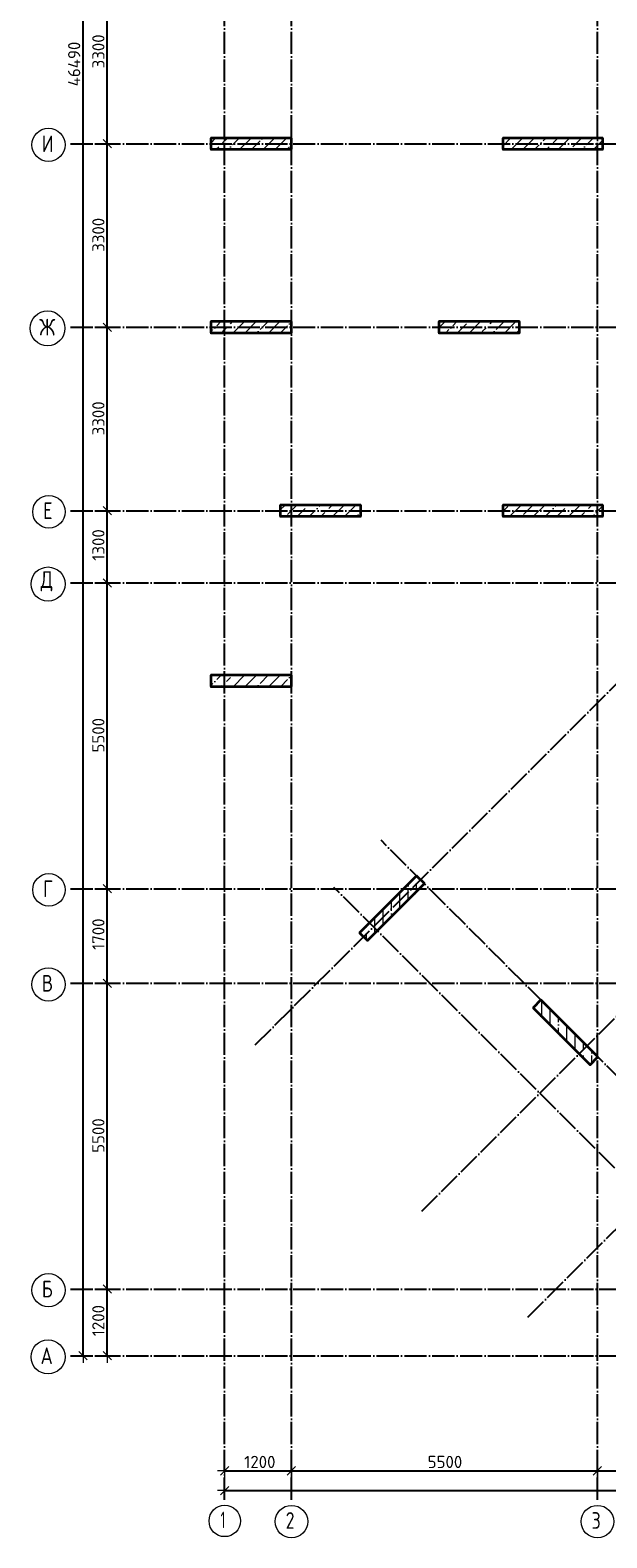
# Model space of a CAD drawing. Header units: millimetres. Extents: x -3495 to 112233, y -3287 to 47686.
# Tile 1 of 43: x -3495 to 6871, y -3274 to 23842. Entities that reach past the tile are written whole.
import ezdxf

# ---------------------------------------------------------------- set-up
doc = ezdxf.new("R2010")
doc.units = ezdxf.units.MM
doc.header["$PDMODE"] = 65
for name, pattern in [('______11', [500, 400, -50, 0, -50]), ('______5', [1100, 800, -100, 100, -100]), ('______9', [100, 0, -100])]:
    doc.linetypes.add(name, pattern=pattern)
for name, color, linetype, lineweight in [('Колонна (1)', 7, 'Continuous', 35), ('Колонна (2)', 7, 'Continuous', 35), ('Размерная линия_ общее', 7, 'Continuous', 13)]:
    doc.layers.add(name, color=color, linetype=linetype, lineweight=lineweight)
doc.layers.add('Осевая линия_ общее', color=7, linetype='______5', lineweight=13, true_color=0xa0a0a0)
doc.styles.add('ISOCPEUR', font='isocpeur.ttf')
doc.dimstyles.new('DIMSTYLE_2', dxfattribs={"dimtxt": 220, "dimasz": 250, "dimexe": 0, "dimexo": 0, "dimgap": 110, "dimtad": 2, "dimdec": 0, "dimrnd": 5, "dimzin": 12, "dimdsep": 46, "dimtxsty": 'ISOCPEUR', "dimblk1": 'ALL_ML_STRICH', "dimblk2": 'ALL_ML_STRICH', "dimsah": 1, "dimcen": 0, "dimclrd": 7, "dimclre": 256, "dimclrt": 7, "dimadec": 0, "dimazin": 0, "dimtfac": 1, "dimtdec": 0, "dimtix": 1, "dimtmove": 2, "dimatfit": 3, "dimfxl": 0, "dimtzin": 0, "dimlwd": 0, "dimlwe": -3, "dimarcsym": 0})
doc.dimstyles.new('DIMSTYLE_3', dxfattribs={"dimtxt": 220, "dimasz": 250, "dimexe": 0, "dimexo": 0, "dimgap": 110, "dimtad": 2, "dimdec": 0, "dimrnd": 5, "dimzin": 12, "dimdsep": 46, "dimtxsty": 'ISOCPEUR', "dimblk1": 'ALL_ML_STRICH', "dimblk2": 'ALL_ML_STRICH', "dimsah": 1, "dimcen": 0, "dimclrd": 7, "dimclre": 256, "dimclrt": 7, "dimadec": 0, "dimazin": 0, "dimtfac": 1, "dimtdec": 0, "dimtix": 1, "dimtmove": 2, "dimatfit": 3, "dimfxl": 0, "dimtzin": 0, "dimlwd": 0, "dimlwe": -3, "dimarcsym": 0})
pattern_1 = [(45, (0, 0), (-212.132, 212.132), [400, -50, 0, -50]), (45, (-106.07, 106.07), (-212.132, 212.132), [800, -100, 100, -100])]
pattern_2 = [(90, (0, 0), (-300, 2e-14), [400, -50, 0, -50]), (90, (-150, 2e-14), (-300, 2e-14), [800, -100, 100, -100])]

# ---------------------------------------------------------------- blocks, each defined once
blk = doc.blocks.new('ALL_ML_STRICH')
at = {"color": 0, "linetype": 'ByBlock', "lineweight": -2}
for p, q in [((-1, 0), (0.5, 0)), ((-0.3, -0.3), (0.3, 0.3)), ((0, -0.5), (0, 0.5))]:
    blk.add_line(p, q, dxfattribs=at)
blk = doc.blocks.new('*D5')
at = {"layer": 'DEFPOINTS', "color": 7, "linetype": 'Continuous', "lineweight": 13, "transparency": 33554687}
for p in [(-2418, 46490), (-2783, 0), (-2544, 0)]:
    blk.add_point(p, dxfattribs=at)
at = {"layer": 'Размерная линия_ общее', "color": 253, "linetype": 'Continuous', "lineweight": -2, "true_color": 0xa0a0a0, "transparency": 33554687}
for p, q in [((-2438, 46490), (-2544, 46490)), ((-2763, 0), (-2544, 0))]:
    blk.add_line(p, q, dxfattribs=at)
at = {"layer": 'Размерная линия_ общее', "color": 7, "linetype": 'Continuous', "lineweight": -2, "transparency": 33554687}
blk.add_line((-2544, 0), (-2544, 46490), dxfattribs=at)
at = {"layer": 'Размерная линия_ общее', "color": 7, "linetype": 'Continuous', "lineweight": 13, "transparency": 33554687, "xscale": 250, "yscale": 250, "zscale": 250}
for p, rotation in [((-2544, 46490), 90), ((-2544, 0), 270)]:
    blk.add_blockref('ALL_ML_STRICH', p, dxfattribs=dict(at, rotation=rotation))
at = {"layer": 'Размерная линия_ общее', "color": 7, "linetype": 'Continuous', "lineweight": 13, "transparency": 33554687, "insert": (-2704, 23234), "char_height": 220, "width": 1100, "attachment_point": 5, "rotation": 90, "style": 'ISOCPEUR'}
blk.add_mtext('\\A1;{46490}', dxfattribs=at)
blk = doc.blocks.new('*D6')
at = {"layer": 'DEFPOINTS', "color": 7, "linetype": 'Continuous', "lineweight": 13, "transparency": 33554687}
for p in [(-2424, 1200), (-2424, 0), (-2109, 0)]:
    blk.add_point(p, dxfattribs=at)
at = {"layer": 'Размерная линия_ общее', "color": 253, "linetype": 'Continuous', "lineweight": -2, "true_color": 0xa0a0a0, "transparency": 33554687}
for p, q in [((-2324, 1200), (-2109, 1200)), ((-2324, 0), (-2109, 0))]:
    blk.add_line(p, q, dxfattribs=at)
at = {"layer": 'Размерная линия_ общее', "color": 7, "linetype": 'Continuous', "lineweight": -2, "transparency": 33554687}
blk.add_line((-2109, 0), (-2109, 1200), dxfattribs=at)
at = {"layer": 'Размерная линия_ общее', "color": 7, "linetype": 'Continuous', "lineweight": 13, "transparency": 33554687, "xscale": 250, "yscale": 250, "zscale": 250}
for p, rotation in [((-2109, 1200), 90), ((-2109, 0), 270)]:
    blk.add_blockref('ALL_ML_STRICH', p, dxfattribs=dict(at, rotation=rotation))
at = {"layer": 'Размерная линия_ общее', "color": 7, "linetype": 'Continuous', "lineweight": 13, "transparency": 33554687, "insert": (-2269, 633), "char_height": 220, "width": 880, "attachment_point": 5, "rotation": 90, "style": 'ISOCPEUR'}
blk.add_mtext('\\A1;{1200}', dxfattribs=at)
blk = doc.blocks.new('*D7')
at = {"layer": 'DEFPOINTS', "color": 7, "linetype": 'Continuous', "lineweight": 13, "transparency": 33554687}
for p in [(-2424, 6700), (-2424, 1200), (-2109, 1200)]:
    blk.add_point(p, dxfattribs=at)
at = {"layer": 'Размерная линия_ общее', "color": 253, "linetype": 'Continuous', "lineweight": -2, "true_color": 0xa0a0a0, "transparency": 33554687}
for p, q in [((-2324, 6700), (-2109, 6700)), ((-2324, 1200), (-2109, 1200))]:
    blk.add_line(p, q, dxfattribs=at)
at = {"layer": 'Размерная линия_ общее', "color": 7, "linetype": 'Continuous', "lineweight": -2, "transparency": 33554687}
blk.add_line((-2109, 1200), (-2109, 6700), dxfattribs=at)
at = {"layer": 'Размерная линия_ общее', "color": 7, "linetype": 'Continuous', "lineweight": 13, "transparency": 33554687, "xscale": 250, "yscale": 250, "zscale": 250}
for p, rotation in [((-2109, 6700), 90), ((-2109, 1200), 270)]:
    blk.add_blockref('ALL_ML_STRICH', p, dxfattribs=dict(at, rotation=rotation))
at = {"layer": 'Размерная линия_ общее', "color": 7, "linetype": 'Continuous', "lineweight": 13, "transparency": 33554687, "insert": (-2269, 3961), "char_height": 220, "width": 880, "attachment_point": 5, "rotation": 90, "style": 'ISOCPEUR'}
blk.add_mtext('\\A1;{5500}', dxfattribs=at)
blk = doc.blocks.new('*D8')
at = {"layer": 'DEFPOINTS', "color": 7, "linetype": 'Continuous', "lineweight": 13, "transparency": 33554687}
for p in [(-2424, 8400), (-2424, 6700), (-2109, 6700)]:
    blk.add_point(p, dxfattribs=at)
at = {"layer": 'Размерная линия_ общее', "color": 253, "linetype": 'Continuous', "lineweight": -2, "true_color": 0xa0a0a0, "transparency": 33554687}
for p, q in [((-2324, 8400), (-2109, 8400)), ((-2324, 6700), (-2109, 6700))]:
    blk.add_line(p, q, dxfattribs=at)
at = {"layer": 'Размерная линия_ общее', "color": 7, "linetype": 'Continuous', "lineweight": -2, "transparency": 33554687}
blk.add_line((-2109, 6700), (-2109, 8400), dxfattribs=at)
at = {"layer": 'Размерная линия_ общее', "color": 7, "linetype": 'Continuous', "lineweight": 13, "transparency": 33554687, "xscale": 250, "yscale": 250, "zscale": 250}
for p, rotation in [((-2109, 8400), 90), ((-2109, 6700), 270)]:
    blk.add_blockref('ALL_ML_STRICH', p, dxfattribs=dict(at, rotation=rotation))
at = {"layer": 'Размерная линия_ общее', "color": 7, "linetype": 'Continuous', "lineweight": 13, "transparency": 33554687, "insert": (-2269, 7583), "char_height": 220, "width": 880, "attachment_point": 5, "rotation": 90, "style": 'ISOCPEUR'}
blk.add_mtext('\\A1;{1700}', dxfattribs=at)
blk = doc.blocks.new('*D9')
at = {"layer": 'DEFPOINTS', "color": 7, "linetype": 'Continuous', "lineweight": 13, "transparency": 33554687}
for p in [(-2424, 13900), (-2424, 8400), (-2109, 8400)]:
    blk.add_point(p, dxfattribs=at)
at = {"layer": 'Размерная линия_ общее', "color": 253, "linetype": 'Continuous', "lineweight": -2, "true_color": 0xa0a0a0, "transparency": 33554687}
for p, q in [((-2324, 13900), (-2109, 13900)), ((-2324, 8400), (-2109, 8400))]:
    blk.add_line(p, q, dxfattribs=at)
at = {"layer": 'Размерная линия_ общее', "color": 7, "linetype": 'Continuous', "lineweight": -2, "transparency": 33554687}
blk.add_line((-2109, 8400), (-2109, 13900), dxfattribs=at)
at = {"layer": 'Размерная линия_ общее', "color": 7, "linetype": 'Continuous', "lineweight": 13, "transparency": 33554687, "xscale": 250, "yscale": 250, "zscale": 250}
for p, rotation in [((-2109, 13900), 90), ((-2109, 8400), 270)]:
    blk.add_blockref('ALL_ML_STRICH', p, dxfattribs=dict(at, rotation=rotation))
at = {"layer": 'Размерная линия_ общее', "color": 7, "linetype": 'Continuous', "lineweight": 13, "transparency": 33554687, "insert": (-2269, 11161), "char_height": 220, "width": 880, "attachment_point": 5, "rotation": 90, "style": 'ISOCPEUR'}
blk.add_mtext('\\A1;{5500}', dxfattribs=at)
blk = doc.blocks.new('*D10')
at = {"layer": 'DEFPOINTS', "color": 7, "linetype": 'Continuous', "lineweight": 13, "transparency": 33554687}
for p in [(-2424, 15200), (-2424, 13900), (-2109, 13900)]:
    blk.add_point(p, dxfattribs=at)
at = {"layer": 'Размерная линия_ общее', "color": 253, "linetype": 'Continuous', "lineweight": -2, "true_color": 0xa0a0a0, "transparency": 33554687}
for p, q in [((-2324, 15200), (-2109, 15200)), ((-2324, 13900), (-2109, 13900))]:
    blk.add_line(p, q, dxfattribs=at)
at = {"layer": 'Размерная линия_ общее', "color": 7, "linetype": 'Continuous', "lineweight": -2, "transparency": 33554687}
blk.add_line((-2109, 13900), (-2109, 15200), dxfattribs=at)
at = {"layer": 'Размерная линия_ общее', "color": 7, "linetype": 'Continuous', "lineweight": 13, "transparency": 33554687, "xscale": 250, "yscale": 250, "zscale": 250}
for p, rotation in [((-2109, 15200), 90), ((-2109, 13900), 270)]:
    blk.add_blockref('ALL_ML_STRICH', p, dxfattribs=dict(at, rotation=rotation))
at = {"layer": 'Размерная линия_ общее', "color": 7, "linetype": 'Continuous', "lineweight": 13, "transparency": 33554687, "insert": (-2269, 14583), "char_height": 220, "width": 880, "attachment_point": 5, "rotation": 90, "style": 'ISOCPEUR'}
blk.add_mtext('\\A1;{1300}', dxfattribs=at)
blk = doc.blocks.new('*D11')
at = {"layer": 'DEFPOINTS', "color": 7, "linetype": 'Continuous', "lineweight": 13, "transparency": 33554687}
for p in [(-2424, 18500), (-2424, 15200), (-2109, 15200)]:
    blk.add_point(p, dxfattribs=at)
at = {"layer": 'Размерная линия_ общее', "color": 253, "linetype": 'Continuous', "lineweight": -2, "true_color": 0xa0a0a0, "transparency": 33554687}
for p, q in [((-2324, 18500), (-2109, 18500)), ((-2324, 15200), (-2109, 15200))]:
    blk.add_line(p, q, dxfattribs=at)
at = {"layer": 'Размерная линия_ общее', "color": 7, "linetype": 'Continuous', "lineweight": -2, "transparency": 33554687}
blk.add_line((-2109, 15200), (-2109, 18500), dxfattribs=at)
at = {"layer": 'Размерная линия_ общее', "color": 7, "linetype": 'Continuous', "lineweight": 13, "transparency": 33554687, "xscale": 250, "yscale": 250, "zscale": 250}
for p, rotation in [((-2109, 18500), 90), ((-2109, 15200), 270)]:
    blk.add_blockref('ALL_ML_STRICH', p, dxfattribs=dict(at, rotation=rotation))
at = {"layer": 'Размерная линия_ общее', "color": 7, "linetype": 'Continuous', "lineweight": 13, "transparency": 33554687, "insert": (-2269, 16861), "char_height": 220, "width": 880, "attachment_point": 5, "rotation": 90, "style": 'ISOCPEUR'}
blk.add_mtext('\\A1;{3300}', dxfattribs=at)
blk = doc.blocks.new('*D12')
at = {"layer": 'DEFPOINTS', "color": 7, "linetype": 'Continuous', "lineweight": 13, "transparency": 33554687}
for p in [(-2424, 21800), (-2424, 18500), (-2109, 18500)]:
    blk.add_point(p, dxfattribs=at)
at = {"layer": 'Размерная линия_ общее', "color": 253, "linetype": 'Continuous', "lineweight": -2, "true_color": 0xa0a0a0, "transparency": 33554687}
for p, q in [((-2324, 21800), (-2109, 21800)), ((-2324, 18500), (-2109, 18500))]:
    blk.add_line(p, q, dxfattribs=at)
at = {"layer": 'Размерная линия_ общее', "color": 7, "linetype": 'Continuous', "lineweight": -2, "transparency": 33554687}
blk.add_line((-2109, 18500), (-2109, 21800), dxfattribs=at)
at = {"layer": 'Размерная линия_ общее', "color": 7, "linetype": 'Continuous', "lineweight": 13, "transparency": 33554687, "xscale": 250, "yscale": 250, "zscale": 250}
for p, rotation in [((-2109, 21800), 90), ((-2109, 18500), 270)]:
    blk.add_blockref('ALL_ML_STRICH', p, dxfattribs=dict(at, rotation=rotation))
at = {"layer": 'Размерная линия_ общее', "color": 7, "linetype": 'Continuous', "lineweight": 13, "transparency": 33554687, "insert": (-2269, 20161), "char_height": 220, "width": 880, "attachment_point": 5, "rotation": 90, "style": 'ISOCPEUR'}
blk.add_mtext('\\A1;{3300}', dxfattribs=at)
blk = doc.blocks.new('*D13')
at = {"layer": 'DEFPOINTS', "color": 7, "linetype": 'Continuous', "lineweight": 13, "transparency": 33554687}
for p in [(-2424, 25100), (-2424, 21800), (-2109, 21800)]:
    blk.add_point(p, dxfattribs=at)
at = {"layer": 'Размерная линия_ общее', "color": 253, "linetype": 'Continuous', "lineweight": -2, "true_color": 0xa0a0a0, "transparency": 33554687}
for p, q in [((-2324, 25100), (-2109, 25100)), ((-2324, 21800), (-2109, 21800))]:
    blk.add_line(p, q, dxfattribs=at)
at = {"layer": 'Размерная линия_ общее', "color": 7, "linetype": 'Continuous', "lineweight": -2, "transparency": 33554687}
blk.add_line((-2109, 21800), (-2109, 25100), dxfattribs=at)
at = {"layer": 'Размерная линия_ общее', "color": 7, "linetype": 'Continuous', "lineweight": 13, "transparency": 33554687, "xscale": 250, "yscale": 250, "zscale": 250}
for p, rotation in [((-2109, 25100), 90), ((-2109, 21800), 270)]:
    blk.add_blockref('ALL_ML_STRICH', p, dxfattribs=dict(at, rotation=rotation))
at = {"layer": 'Размерная линия_ общее', "color": 7, "linetype": 'Continuous', "lineweight": 13, "transparency": 33554687, "insert": (-2269, 23461), "char_height": 220, "width": 880, "attachment_point": 5, "rotation": 90, "style": 'ISOCPEUR'}
blk.add_mtext('\\A1;{3300}', dxfattribs=at)
blk = doc.blocks.new('*D20')
at = {"layer": 'DEFPOINTS', "color": 7, "linetype": 'Continuous', "lineweight": 13, "transparency": 33554687}
for p in [(0, -2424), (0, -2523), (25050, -2458)]:
    blk.add_point(p, dxfattribs=at)
at = {"layer": 'Размерная линия_ общее', "color": 253, "linetype": 'Continuous', "lineweight": -2, "true_color": 0xa0a0a0, "transparency": 33554687}
for p, q in [((0, -2503), (0, -2424)), ((25050, -2438), (25050, -2424))]:
    blk.add_line(p, q, dxfattribs=at)
at = {"layer": 'Размерная линия_ общее', "color": 7, "linetype": 'Continuous', "lineweight": -2, "transparency": 33554687}
blk.add_line((0, -2424), (25050, -2424), dxfattribs=at)
at = {"layer": 'Размерная линия_ общее', "color": 7, "linetype": 'Continuous', "lineweight": 13, "transparency": 33554687, "xscale": 250, "yscale": 250, "zscale": 250, "rotation": 180}
blk.add_blockref('ALL_ML_STRICH', (0, -2424), dxfattribs=at)
at = {"layer": 'Размерная линия_ общее', "color": 7, "linetype": 'Continuous', "lineweight": 13, "transparency": 33554687, "xscale": 250, "yscale": 250, "zscale": 250}
blk.add_blockref('ALL_ML_STRICH', (25050, -2424), dxfattribs=at)
at = {"layer": 'Размерная линия_ общее', "color": 7, "linetype": 'Continuous', "lineweight": 13, "transparency": 33554687, "insert": (12536, -2264), "char_height": 220, "width": 1100, "attachment_point": 5, "style": 'ISOCPEUR'}
blk.add_mtext('\\A1;{25050}', dxfattribs=at)
blk = doc.blocks.new('*D21')
at = {"layer": 'DEFPOINTS', "color": 7, "linetype": 'Continuous', "lineweight": 13, "transparency": 33554687}
for p in [(0, -2069), (0, -2119), (1200, -2068)]:
    blk.add_point(p, dxfattribs=at)
at = {"layer": 'Размерная линия_ общее', "color": 253, "linetype": 'Continuous', "lineweight": -2, "true_color": 0xa0a0a0, "transparency": 33554687}
for p, q in [((0, -2069), (0, -2069)), ((1200, -2069), (1200, -2069))]:
    blk.add_line(p, q, dxfattribs=at)
at = {"layer": 'Размерная линия_ общее', "color": 7, "linetype": 'Continuous', "lineweight": -2, "transparency": 33554687}
blk.add_line((0, -2069), (1200, -2069), dxfattribs=at)
at = {"layer": 'Размерная линия_ общее', "color": 7, "linetype": 'Continuous', "lineweight": 13, "transparency": 33554687, "xscale": 250, "yscale": 250, "zscale": 250, "rotation": 180}
blk.add_blockref('ALL_ML_STRICH', (0, -2069), dxfattribs=at)
at = {"layer": 'Размерная линия_ общее', "color": 7, "linetype": 'Continuous', "lineweight": 13, "transparency": 33554687, "xscale": 250, "yscale": 250, "zscale": 250}
blk.add_blockref('ALL_ML_STRICH', (1200, -2069), dxfattribs=at)
at = {"layer": 'Размерная линия_ общее', "color": 7, "linetype": 'Continuous', "lineweight": 13, "transparency": 33554687, "insert": (633, -1909), "char_height": 220, "width": 880, "attachment_point": 5, "style": 'ISOCPEUR'}
blk.add_mtext('\\A1;{1200}', dxfattribs=at)
blk = doc.blocks.new('*D22')
at = {"layer": 'DEFPOINTS', "color": 7, "linetype": 'Continuous', "lineweight": 13, "transparency": 33554687}
for p in [(1200, -2068), (1200, -2069), (6700, -2051)]:
    blk.add_point(p, dxfattribs=at)
at = {"layer": 'Размерная линия_ общее', "color": 253, "linetype": 'Continuous', "lineweight": -2, "true_color": 0xa0a0a0, "transparency": 33554687}
for p, q in [((1200, -2069), (1200, -2069)), ((6700, -2069), (6700, -2069))]:
    blk.add_line(p, q, dxfattribs=at)
at = {"layer": 'Размерная линия_ общее', "color": 7, "linetype": 'Continuous', "lineweight": -2, "transparency": 33554687}
blk.add_line((1200, -2069), (6700, -2069), dxfattribs=at)
at = {"layer": 'Размерная линия_ общее', "color": 7, "linetype": 'Continuous', "lineweight": 13, "transparency": 33554687, "xscale": 250, "yscale": 250, "zscale": 250, "rotation": 180}
blk.add_blockref('ALL_ML_STRICH', (1200, -2069), dxfattribs=at)
at = {"layer": 'Размерная линия_ общее', "color": 7, "linetype": 'Continuous', "lineweight": 13, "transparency": 33554687, "xscale": 250, "yscale": 250, "zscale": 250}
blk.add_blockref('ALL_ML_STRICH', (6700, -2069), dxfattribs=at)
at = {"layer": 'Размерная линия_ общее', "color": 7, "linetype": 'Continuous', "lineweight": 13, "transparency": 33554687, "insert": (3961, -1909), "char_height": 220, "width": 880, "attachment_point": 5, "style": 'ISOCPEUR'}
blk.add_mtext('\\A1;{5500}', dxfattribs=at)
blk = doc.blocks.new('*D23')
at = {"layer": 'DEFPOINTS', "color": 7, "linetype": 'Continuous', "lineweight": 13, "transparency": 33554687}
for p in [(8400, -1882), (6700, -2051), (6700, -2069)]:
    blk.add_point(p, dxfattribs=at)
at = {"layer": 'Размерная линия_ общее', "color": 253, "linetype": 'Continuous', "lineweight": -2, "true_color": 0xa0a0a0, "transparency": 33554687}
for p, q in [((6700, -2069), (6700, -2069)), ((8400, -1982), (8400, -2069))]:
    blk.add_line(p, q, dxfattribs=at)
at = {"layer": 'Размерная линия_ общее', "color": 7, "linetype": 'Continuous', "lineweight": -2, "transparency": 33554687}
blk.add_line((6700, -2069), (8400, -2069), dxfattribs=at)
at = {"layer": 'Размерная линия_ общее', "color": 7, "linetype": 'Continuous', "lineweight": 13, "transparency": 33554687, "xscale": 250, "yscale": 250, "zscale": 250, "rotation": 180}
blk.add_blockref('ALL_ML_STRICH', (6700, -2069), dxfattribs=at)
at = {"layer": 'Размерная линия_ общее', "color": 7, "linetype": 'Continuous', "lineweight": 13, "transparency": 33554687, "xscale": 250, "yscale": 250, "zscale": 250}
blk.add_blockref('ALL_ML_STRICH', (8400, -2069), dxfattribs=at)
at = {"layer": 'Размерная линия_ общее', "color": 7, "linetype": 'Continuous', "lineweight": 13, "transparency": 33554687, "insert": (7583, -1909), "char_height": 220, "width": 880, "attachment_point": 5, "style": 'ISOCPEUR'}
blk.add_mtext('\\A1;{1700}', dxfattribs=at)
blk = doc.blocks.new('СЛОЖНЫЙ_ОБЪЕКТ_1')
at = {"layer": 'Осевая линия_ общее', "color": 253, "linetype": '______11', "lineweight": -3, "true_color": 0xa0a0a0, "transparency": 33554687}
for p, q in [((0, -2590), (0, 47490)), ((1200, -2590), (1200, 47490)), ((6700, -2590), (6700, 47490)), ((552, 5594), (17714, 22756)), ((-2770, 21800), (14410, 21800)), ((3543, 2603), (20705, 19765)), ((-2770, 18500), (20260, 18500)), ((5452, 694), (22614, 17855)), ((-2770, 15200), (26050, 15200)), ((-2770, 13900), (26050, 13900)), ((9278, 2808), (2815, 9271)), ((8429, 1960), (1966, 8423)), ((-2770, 8400), (26050, 8400)), ((-2770, 6700), (26050, 6700)), ((-2770, 1200), (26050, 1200)), ((-2770, 0), (26050, 0))]:
    blk.add_line(p, q, dxfattribs=at)
at = {"layer": 'Осевая линия_ общее', "color": 7, "linetype": 'Continuous', "lineweight": 13, "transparency": 33554687}
for centre, radius in [((-3166, 21780), 299), ((-3182, 18480), 313), ((-3158, 15180), 292), ((-3174, 13881), 306), ((-3158, 8380), 292), ((-3166, 6680), 299), ((-3166, 1180), 299), ((-3174, -20), 306), ((2, -2971), 282), ((1202, -2982), 292), ((6702, -2982), 292)]:
    blk.add_circle(centre, radius, dxfattribs=at)
at = {"layer": 'Осевая линия_ общее', "color": 7, "linetype": 'Continuous', "lineweight": 13, "transparency": 33554687, "char_height": 300, "attachment_point": 7, "style": 'ISOCPEUR'}
for s, insert, width in [('\\W0.80;И', (-3286, 21650), 359.83), ('\\W0.83;Ж', (-3332, 18350), 425), ('\\W0.78;Е', (-3263, 15050), 326.41), ('\\W0.82;Д', (-3309, 13750), 392.65), ('\\W0.78;Г', (-3263, 8250), 326.41), ('\\W0.80;В', (-3286, 6550), 359.83), ('\\W0.80;Б', (-3286, 1050), 359.83), ('\\W0.82;А', (-3309, -150), 392.65), ('\\W0.56;1', (-73, -3102), 233.33), ('\\W0.78;2', (1097, -3112), 326.41), ('\\W0.78;3', (6597, -3112), 326.41)]:
    blk.add_mtext(s, dxfattribs=dict(at, insert=insert, width=width))

msp = doc.modelspace()

# ---------------------------------------------------------------- hatches: boundary and pattern name
at = {"layer": 'Колонна (1)', "lineweight": 18, "transparency": 33554687}
h = msp.add_hatch(dxfattribs=at)
h.set_pattern_fill('__________539', color=256, scale=100, style=0, pattern_type=2)
h.set_pattern_definition(pattern_1)
h.paths.add_polyline_path([(6800, 21900), (5000, 21900), (5000, 21700), (6800, 21700)], flags=0)
h = msp.add_hatch(dxfattribs=at)
h.set_pattern_fill('__________539', color=256, scale=100, style=0, pattern_type=2)
h.set_pattern_definition(pattern_1)
h.paths.add_polyline_path([(6800, 15300), (5000, 15300), (5000, 15100), (6800, 15100)], flags=0)
at = {"layer": 'Колонна (2)', "lineweight": 18, "transparency": 33554687}
h = msp.add_hatch(dxfattribs=at)
h.set_pattern_fill('__________539', color=256, scale=100, style=0, pattern_type=2)
h.set_pattern_definition(pattern_1)
h.paths.add_polyline_path([(1200, 21900), (-250, 21900), (-250, 21700), (1200, 21700)], flags=0)
h = msp.add_hatch(dxfattribs=at)
h.set_pattern_fill('__________539', color=256, scale=100, style=0, pattern_type=2)
h.set_pattern_definition(pattern_1)
h.paths.add_polyline_path([(1200, 18600), (-250, 18600), (-250, 18400), (1200, 18400)], flags=0)
h = msp.add_hatch(dxfattribs=at)
h.set_pattern_fill('__________539', color=256, scale=100, style=0, pattern_type=2)
h.set_pattern_definition(pattern_1)
h.paths.add_polyline_path([(3850, 18400), (5300, 18400), (5300, 18600), (3850, 18600)], flags=0)
h = msp.add_hatch(dxfattribs=at)
h.set_pattern_fill('__________539', color=256, scale=100, style=0, pattern_type=2)
h.set_pattern_definition(pattern_1)
h.paths.add_polyline_path([(2450, 15300), (1000, 15300), (1000, 15100), (2450, 15100)], flags=0)
h = msp.add_hatch(dxfattribs=at)
h.set_pattern_fill('__________539', color=256, scale=100, style=0, pattern_type=2)
h.set_pattern_definition(pattern_1)
h.paths.add_polyline_path([(1200, 12240), (-250, 12240), (-250, 12040), (1200, 12040)], flags=0)
h = msp.add_hatch(dxfattribs=at)
h.set_pattern_fill('__________541', color=256, scale=100, style=0, pattern_type=2)
h.set_pattern_definition(pattern_2)
h.paths.add_polyline_path([(2567.4, 7468.1), (3592.7, 8493.4), (3451.3, 8634.8), (2426, 7609.5)], flags=0)
h = msp.add_hatch(dxfattribs=at)
h.set_pattern_fill('__________541', color=256, scale=100, style=0, pattern_type=2)
h.set_pattern_definition(pattern_2)
h.paths.add_polyline_path([(5544.7, 6258.6), (6570, 5233.3), (6711.4, 5374.8), (5686.1, 6400.1)], flags=0)

# ---------------------------------------------------------------- linework, layer by layer
at = {"layer": 'Колонна (1)', "color": 7, "linetype": '______9', "lineweight": -3, "transparency": 33554687}
for p, q in [((6800, 21900), (5000, 21900)), ((5000, 21900), (5000, 21700)), ((5000, 21700), (6800, 21700)), ((6800, 21700), (6800, 21900)), ((6800, 15300), (5000, 15300)), ((5000, 15300), (5000, 15100)), ((6800, 15100), (6800, 15300)), ((5000, 15100), (6800, 15100))]:
    msp.add_line(p, q, dxfattribs=at)
at = {"layer": 'Колонна (1)', "transparency": 33554687}
for p, q in [((6800, 21900), (5000, 21900)), ((5000, 21900), (5000, 21700)), ((5000, 21700), (6800, 21700)), ((6800, 21700), (6800, 21900)), ((6800, 15300), (5000, 15300)), ((5000, 15300), (5000, 15100)), ((6800, 15100), (6800, 15300)), ((5000, 15100), (6800, 15100))]:
    msp.add_line(p, q, dxfattribs=at)
at = {"layer": 'Колонна (2)', "color": 7, "linetype": '______9', "lineweight": -3, "transparency": 33554687}
for p, q in [((1200, 21900), (-250, 21900)), ((-250, 21900), (-250, 21700)), ((-250, 21700), (1200, 21700)), ((1200, 21700), (1200, 21900)), ((1200, 18600), (-250, 18600)), ((-250, 18600), (-250, 18400)), ((1200, 18400), (1200, 18600)), ((5300, 18600), (3850, 18600)), ((3850, 18600), (3850, 18400)), ((5300, 18400), (5300, 18600)), ((-250, 18400), (1200, 18400)), ((3850, 18400), (5300, 18400)), ((2450, 15300), (1000, 15300)), ((1000, 15300), (1000, 15100)), ((2450, 15100), (2450, 15300)), ((1000, 15100), (2450, 15100)), ((1200, 12240), (-250, 12240)), ((-250, 12240), (-250, 12040)), ((1200, 12040), (1200, 12240)), ((-250, 12040), (1200, 12040)), ((3451.3, 8634.8), (2426, 7609.5)), ((2567.4, 7468.1), (3592.7, 8493.4)), ((3592.7, 8493.4), (3451.3, 8634.8)), ((2426, 7609.5), (2567.4, 7468.1)), ((5686.1, 6400.1), (5544.7, 6258.6)), ((5544.7, 6258.6), (6570, 5233.3)), ((6711.4, 5374.8), (5686.1, 6400.1)), ((6570, 5233.3), (6711.4, 5374.8))]:
    msp.add_line(p, q, dxfattribs=at)
at = {"layer": 'Колонна (2)', "transparency": 33554687}
for p, q in [((1200, 21900), (-250, 21900)), ((-250, 21900), (-250, 21700)), ((-250, 21700), (1200, 21700)), ((1200, 21700), (1200, 21900)), ((1200, 18600), (-250, 18600)), ((-250, 18600), (-250, 18400)), ((1200, 18400), (1200, 18600)), ((5300, 18600), (3850, 18600)), ((3850, 18600), (3850, 18400)), ((5300, 18400), (5300, 18600)), ((-250, 18400), (1200, 18400)), ((3850, 18400), (5300, 18400)), ((2450, 15300), (1000, 15300)), ((1000, 15300), (1000, 15100)), ((2450, 15100), (2450, 15300)), ((1000, 15100), (2450, 15100)), ((1200, 12240), (-250, 12240)), ((-250, 12240), (-250, 12040)), ((1200, 12040), (1200, 12240)), ((-250, 12040), (1200, 12040)), ((3451.3, 8634.8), (2426, 7609.5)), ((2567.4, 7468.1), (3592.7, 8493.4)), ((3592.7, 8493.4), (3451.3, 8634.8)), ((2426, 7609.5), (2567.4, 7468.1)), ((5686.1, 6400.1), (5544.7, 6258.6)), ((5544.7, 6258.6), (6570, 5233.3)), ((6711.4, 5374.8), (5686.1, 6400.1)), ((6570, 5233.3), (6711.4, 5374.8))]:
    msp.add_line(p, q, dxfattribs=at)

# ---------------------------------------------------------------- block references
at = {"layer": 'Осевая линия_ общее', "color": 253, "linetype": '______11', "lineweight": -3, "true_color": 0xa0a0a0, "transparency": 33554687}
msp.add_blockref('СЛОЖНЫЙ_ОБЪЕКТ_1', (0, 0), dxfattribs=at)

# ---------------------------------------------------------------- dimensions: what is measured, and where the dimension line sits
at = {"layer": 'Размерная линия_ общее', "color": 7, "linetype": 'Continuous', "lineweight": 13, "transparency": 33554687}
for base, p1, p2, dimstyle, picture, middle in [((-2544.2, 46490), (-2763, 0), (-2437.8, 46490), 'DIMSTYLE_2', '*D5', (-2704.2, 23234)), ((-2108.6, 25100), (-2323.8, 21800), (-2323.8, 25100), 'DIMSTYLE_3', '*D13', (-2268.6, 23461)), ((-2108.6, 21800), (-2323.8, 18500), (-2323.8, 21800), 'DIMSTYLE_3', '*D12', (-2268.6, 20161)), ((-2108.6, 18500), (-2323.8, 15200), (-2323.8, 18500), 'DIMSTYLE_3', '*D11', (-2268.6, 16861)), ((-2108.6, 15200), (-2323.8, 13900), (-2323.8, 15200), 'DIMSTYLE_3', '*D10', (-2268.6, 14583)), ((-2108.6, 13900), (-2323.8, 8400), (-2323.8, 13900), 'DIMSTYLE_3', '*D9', (-2268.6, 11161)), ((-2108.6, 8400), (-2323.8, 6700), (-2323.8, 8400), 'DIMSTYLE_3', '*D8', (-2268.6, 7583)), ((-2108.6, 6700), (-2323.8, 1200), (-2323.8, 6700), 'DIMSTYLE_3', '*D7', (-2268.6, 3961)), ((-2108.6, 1200), (-2323.8, 0), (-2323.8, 1200), 'DIMSTYLE_3', '*D6', (-2268.6, 633))]:
    dim = msp.add_linear_dim(base=base, p1=p1, p2=p2, angle=90, dimstyle=dimstyle, override={"dimpost": '<>', "dimclrd": 7, "dimclre": 253, "dimclrt": 7, "dimlwd": 0, "dimlwe": 65533}, dxfattribs=at)
    dim.commit()
    dim.dimension.update_dxf_attribs({"geometry": picture, "text_midpoint": middle, "dimtype": 160})
for base, p1, p2, picture, middle in [((1200, -2068.8), (0, -2068.8), (1200, -2068.8), '*D21', (633, -1908.8)), ((6700, -2068.8), (1200, -2068.8), (6700, -2068.8), '*D22', (3961, -1908.8)), ((8400, -2068.8), (6700, -2068.8), (8400, -1981.6), '*D23', (7583, -1908.8)), ((25050, -2423.6), (0, -2503.1), (25050, -2437.7), '*D20', (12536, -2263.6))]:
    dim = msp.add_linear_dim(base=base, p1=p1, p2=p2, dimstyle='DIMSTYLE_3', override={"dimpost": '<>', "dimclrd": 7, "dimclre": 253, "dimclrt": 7, "dimlwd": 0, "dimlwe": 65533}, dxfattribs=at)
    dim.commit()
    dim.dimension.update_dxf_attribs({"geometry": picture, "text_midpoint": middle, "dimtype": 160})

doc.saveas('drawing.dxf')
